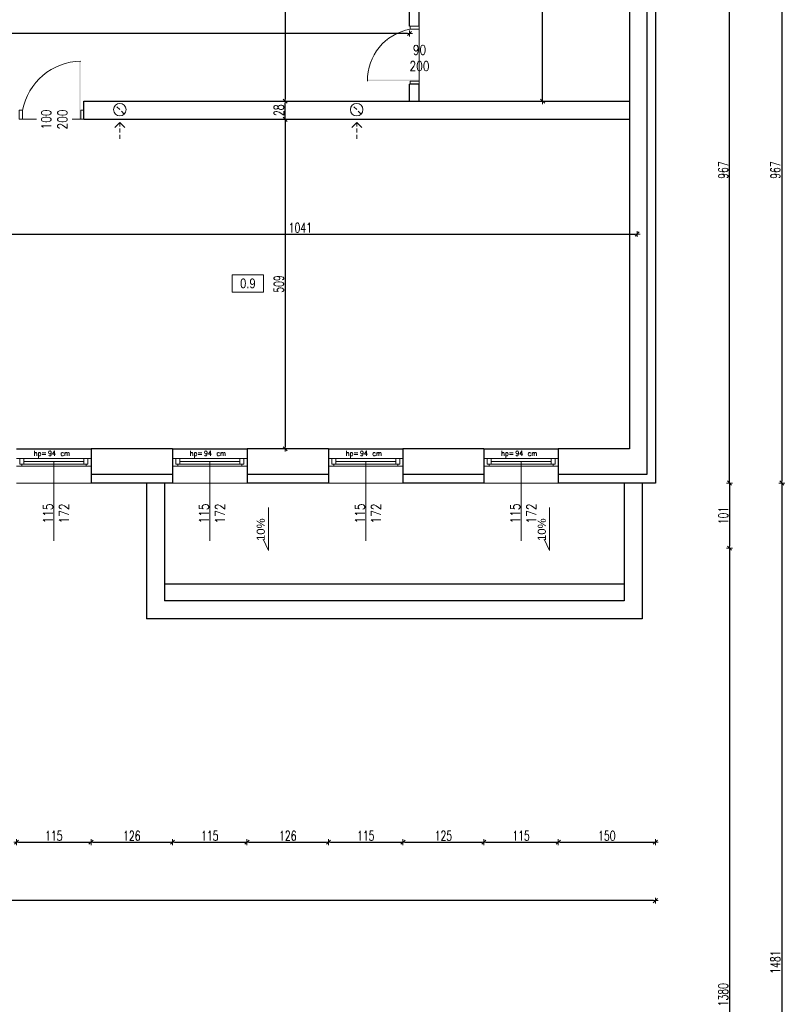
# Model space of a CAD drawing. Header units: millimetres. Extents: x 64838 to 107664, y -36848 to 0.
# Tile 61 of 109: x 81250 to 82434, y -31310 to -29789. Entities that reach past the tile are written whole.
import ezdxf

# ---------------------------------------------------------------- set-up
doc = ezdxf.new("R2010")
doc.units = ezdxf.units.MM
doc.linetypes.add('HIDDEN', pattern=[9.525, 6.35, -3.175])
doc.layers.get('Defpoints').update_dxf_attribs({"color": 30})
for name, color, linetype, lineweight in [('J opisy', 7, 'Continuous', 9), ('J stolarka_okna', 144, 'Continuous', 0), ('J wymiary', 1, 'Continuous', 9), ('OPIS', 7, 'Continuous', 5), ('sciany', 252, 'Continuous', 30)]:
    doc.layers.add(name, color=color, linetype=linetype, lineweight=lineweight)
doc.styles.add('ADESK2', font='simplex', dxfattribs={"width": 0.7})
doc.styles.add('MtXpl_simplex_shx', font='simplex.shx')
doc.styles.get("Standard").update_dxf_attribs({"font": 'arial.ttf'})
doc.dimstyles.new('1-100', dxfattribs={"dimscale": 1.5, "dimtxt": 10, "dimasz": 2, "dimexe": 1, "dimexo": 1, "dimgap": 1.5, "dimtad": 1, "dimdec": 0, "dimrnd": 0.5, "dimdsep": 46, "dimtxsty": 'ADESK2', "dimblk": 'wymiar', "dimcen": -1, "dimdle": 5, "dimse1": 1, "dimse2": 1, "dimclrd": 256, "dimclre": 256, "dimclrt": 256, "dimadec": 0, "dimazin": 0, "dimtfac": 1, "dimtdec": 0, "dimtix": 1, "dimtmove": 0, "dimatfit": 3, "dimfxl": 20, "dimfxlon": 1, "dimtolj": 1, "dimtzin": 0, "dimarcsym": 0})

# ---------------------------------------------------------------- blocks, each defined once
blk = doc.blocks.new('otwór 100 drzwi lustrzane odbicie')
at = {"layer": 'J opisy'}
blk.add_line((62754.6, -25568.8), (62754.6, -25518.8), dxfattribs=at)
at = {"layer": 'J stolarka_okna'}
for p, q in [((62709.6, -25529.8), (62704.6, -25529.8)), ((62704.6, -25529.8), (62704.6, -25543.8)), ((62709.6, -25543.8), (62709.6, -25529.8)), ((62804.6, -25529.8), (62799.6, -25529.8)), ((62799.6, -25529.8), (62799.6, -25543.8)), ((62804.6, -25543.8), (62804.6, -25529.8)), ((62704.6, -25543.8), (62709.6, -25543.8)), ((62799.6, -25543.8), (62709.6, -25543.8)), ((62799.6, -25543.8), (62804.6, -25543.8))]:
    blk.add_line(p, q, dxfattribs=at)
blk.add_arc((62802.2, -25548.2), 94.4, 91.5231, 168.7568, dxfattribs=at)
blk.add_solid([(62797.6, -25453.8), (62799.7, -25453.8), (62797.6, -25543.8), (62799.6, -25543.8)], dxfattribs=at)
at = {"layer": 'J opisy', "insert": (62758.9, -25544.2), "char_height": 15, "width": 85.226, "attachment_point": 5, "rotation": 89.9955, "line_spacing_factor": 0.771429, "bg_fill": 2}
blk.add_mtext('\\pxsm1;{\\Fsimplex|c238;\\W0.8;100\\P200}', dxfattribs=at)
blk = doc.blocks.new('wymiar')
for p, q in [((1.5, 0), (-1.5, 0)), ((1.06, 1.06), (-1.06, -1.06)), ((0, 1.5), (0, -1.5))]:
    blk.add_line(p, q)
blk = doc.blocks.new('*D905')
at = {"layer": 'Defpoints', "color": 0, "ltscale": 4}
for p in [(81565.1, -29590.5), (81565.1, -29914.5), (81660.1, -29914.5)]:
    blk.add_point(p, dxfattribs=at)
at = {"layer": 'J wymiary', "lineweight": -2}
blk.add_line((81660.1, -29593.5), (81660.1, -29911.5), dxfattribs=at)
at = {"layer": 'J wymiary', "lineweight": -2, "ltscale": 4, "xscale": 3, "yscale": 3, "zscale": 3}
for p, rotation in [((81660.1, -29590.5), 90), ((81660.1, -29914.5), 270)]:
    blk.add_blockref('wymiar', p, dxfattribs=dict(at, rotation=rotation))
at = {"layer": 'J wymiary', "ltscale": 4, "insert": (81650.3, -29752.5), "char_height": 15, "attachment_point": 5, "rotation": 90, "style": 'ADESK2'}
blk.add_mtext('\\A1;324', dxfattribs=at)
blk = doc.blocks.new('*D910')
at = {"layer": 'Defpoints', "color": 0, "ltscale": 4}
for p in [(82204.1, -30119.8), (81163.1, -30156.5), (82204.1, -30156.5)]:
    blk.add_point(p, dxfattribs=at)
at = {"layer": 'J wymiary', "lineweight": -2}
blk.add_line((81166.1, -30119.8), (82201.1, -30119.8), dxfattribs=at)
at = {"layer": 'J wymiary', "lineweight": -2, "ltscale": 4, "xscale": 3, "yscale": 3, "zscale": 3, "rotation": 180}
blk.add_blockref('wymiar', (81163.1, -30119.8), dxfattribs=at)
at = {"layer": 'J wymiary', "lineweight": -2, "ltscale": 4, "xscale": 3, "yscale": 3, "zscale": 3}
blk.add_blockref('wymiar', (82204.1, -30119.8), dxfattribs=at)
at = {"layer": 'J wymiary', "ltscale": 4, "insert": (81683.6, -30110.1), "char_height": 15, "attachment_point": 5, "style": 'ADESK2'}
blk.add_mtext('\\A1;1041', dxfattribs=at)
blk = doc.blocks.new('*D911')
at = {"layer": 'Defpoints', "color": 0, "ltscale": 4}
for p in [(82057.9, -29590.5), (82192.1, -29590.5), (82192.1, -29914.5)]:
    blk.add_point(p, dxfattribs=at)
at = {"layer": 'J wymiary', "lineweight": -2}
blk.add_line((82057.9, -29911.5), (82057.9, -29593.5), dxfattribs=at)
at = {"layer": 'J wymiary', "lineweight": -2, "ltscale": 4, "xscale": 3, "yscale": 3, "zscale": 3}
for p, rotation in [((82057.9, -29590.5), 90), ((82057.9, -29914.5), 270)]:
    blk.add_blockref('wymiar', p, dxfattribs=dict(at, rotation=rotation))
at = {"layer": 'J wymiary', "ltscale": 4, "insert": (82048.1, -29752.5), "char_height": 15, "attachment_point": 5, "rotation": 90, "style": 'ADESK2'}
blk.add_mtext('\\A1;324', dxfattribs=at)
blk = doc.blocks.new('*D914')
at = {"layer": 'Defpoints', "color": 0, "ltscale": 4}
for p in [(80374.1, -29798.5), (81852.1, -29798.5), (80374.1, -29810)]:
    blk.add_point(p, dxfattribs=at)
at = {"layer": 'J wymiary', "lineweight": -2}
blk.add_line((81849.1, -29810), (80377.1, -29810), dxfattribs=at)
at = {"layer": 'J wymiary', "lineweight": -2, "ltscale": 4, "xscale": 3, "yscale": 3, "zscale": 3, "rotation": 180}
blk.add_blockref('wymiar', (80374.1, -29810), dxfattribs=at)
at = {"layer": 'J wymiary', "lineweight": -2, "ltscale": 4, "xscale": 3, "yscale": 3, "zscale": 3}
blk.add_blockref('wymiar', (81852.1, -29810), dxfattribs=at)
at = {"layer": 'J wymiary', "ltscale": 4, "insert": (81113.1, -29800.3), "char_height": 15, "attachment_point": 5, "style": 'ADESK2'}
blk.add_mtext('\\A1;1478', dxfattribs=at)
blk = doc.blocks.new('*D958')
at = {"layer": 'Defpoints', "color": 0, "ltscale": 4}
for p in [(81655.8, -29914.5), (81660.1, -29914.5), (81655.8, -29942.5)]:
    blk.add_point(p, dxfattribs=at)
at = {"layer": 'J wymiary', "lineweight": -2}
blk.add_line((81660.1, -29939.5), (81660.1, -29917.5), dxfattribs=at)
at = {"layer": 'J wymiary', "lineweight": -2, "ltscale": 4, "xscale": 3, "yscale": 3, "zscale": 3}
for p, rotation in [((81660.1, -29914.5), 90), ((81660.1, -29942.5), 270)]:
    blk.add_blockref('wymiar', p, dxfattribs=dict(at, rotation=rotation))
at = {"layer": 'J wymiary', "ltscale": 4, "insert": (81650.3, -29928.5), "char_height": 15, "attachment_point": 5, "rotation": 90, "style": 'ADESK2'}
blk.add_mtext('\\A1;28', dxfattribs=at)
blk = doc.blocks.new('*D959')
at = {"layer": 'Defpoints', "color": 0, "ltscale": 4}
for p in [(81655, -29942.5), (81655, -30451.5), (81660.1, -30451.5)]:
    blk.add_point(p, dxfattribs=at)
at = {"layer": 'J wymiary', "lineweight": -2}
blk.add_line((81660.1, -29945.5), (81660.1, -30448.5), dxfattribs=at)
at = {"layer": 'J wymiary', "lineweight": -2, "ltscale": 4, "xscale": 3, "yscale": 3, "zscale": 3}
for p, rotation in [((81660.1, -29942.5), 90), ((81660.1, -30451.5), 270)]:
    blk.add_blockref('wymiar', p, dxfattribs=dict(at, rotation=rotation))
at = {"layer": 'J wymiary', "ltscale": 4, "insert": (81650.3, -30197), "char_height": 15, "attachment_point": 5, "rotation": 90, "style": 'ADESK2'}
blk.add_mtext('\\A1;509', dxfattribs=at)
blk = doc.blocks.new('*D1094')
at = {"layer": 'Defpoints', "color": 0, "ltscale": 4}
for p in [(81245.1, -30496.7), (81360.1, -30494.2), (81360.1, -31059.3)]:
    blk.add_point(p, dxfattribs=at)
at = {"layer": 'J wymiary', "lineweight": -2}
blk.add_line((81248.1, -31059.3), (81357.1, -31059.3), dxfattribs=at)
at = {"layer": 'J wymiary', "lineweight": -2, "ltscale": 4, "xscale": 3, "yscale": 3, "zscale": 3, "rotation": 180}
blk.add_blockref('wymiar', (81245.1, -31059.3), dxfattribs=at)
at = {"layer": 'J wymiary', "lineweight": -2, "ltscale": 4, "xscale": 3, "yscale": 3, "zscale": 3}
blk.add_blockref('wymiar', (81360.1, -31059.3), dxfattribs=at)
at = {"layer": 'J wymiary', "ltscale": 4, "insert": (81302.6, -31049.5), "char_height": 15, "attachment_point": 5, "style": 'ADESK2'}
blk.add_mtext('\\A1;115', dxfattribs=at)
blk = doc.blocks.new('*D1095')
at = {"layer": 'Defpoints', "color": 0, "ltscale": 4}
for p in [(81360.1, -30494.2), (81486.1, -30496), (81486.1, -31059.3)]:
    blk.add_point(p, dxfattribs=at)
at = {"layer": 'J wymiary', "lineweight": -2}
blk.add_line((81363.1, -31059.3), (81483.1, -31059.3), dxfattribs=at)
at = {"layer": 'J wymiary', "lineweight": -2, "ltscale": 4, "xscale": 3, "yscale": 3, "zscale": 3, "rotation": 180}
blk.add_blockref('wymiar', (81360.1, -31059.3), dxfattribs=at)
at = {"layer": 'J wymiary', "lineweight": -2, "ltscale": 4, "xscale": 3, "yscale": 3, "zscale": 3}
blk.add_blockref('wymiar', (81486.1, -31059.3), dxfattribs=at)
at = {"layer": 'J wymiary', "ltscale": 4, "insert": (81423.1, -31049.5), "char_height": 15, "attachment_point": 5, "style": 'ADESK2'}
blk.add_mtext('\\A1;126', dxfattribs=at)
blk = doc.blocks.new('*D1096')
at = {"layer": 'Defpoints', "color": 0, "ltscale": 4}
for p in [(81486.1, -30496), (81601.1, -30496), (81601.1, -31059.3)]:
    blk.add_point(p, dxfattribs=at)
at = {"layer": 'J wymiary', "lineweight": -2}
blk.add_line((81489.1, -31059.3), (81598.1, -31059.3), dxfattribs=at)
at = {"layer": 'J wymiary', "lineweight": -2, "ltscale": 4, "xscale": 3, "yscale": 3, "zscale": 3, "rotation": 180}
blk.add_blockref('wymiar', (81486.1, -31059.3), dxfattribs=at)
at = {"layer": 'J wymiary', "lineweight": -2, "ltscale": 4, "xscale": 3, "yscale": 3, "zscale": 3}
blk.add_blockref('wymiar', (81601.1, -31059.3), dxfattribs=at)
at = {"layer": 'J wymiary', "ltscale": 4, "insert": (81543.6, -31049.5), "char_height": 15, "attachment_point": 5, "style": 'ADESK2'}
blk.add_mtext('\\A1;115', dxfattribs=at)
blk = doc.blocks.new('*D1097')
at = {"layer": 'Defpoints', "color": 0, "ltscale": 4}
for p in [(81601.1, -30496), (81727.1, -30494.2), (81727.1, -31059.3)]:
    blk.add_point(p, dxfattribs=at)
at = {"layer": 'J wymiary', "lineweight": -2}
blk.add_line((81604.1, -31059.3), (81724.1, -31059.3), dxfattribs=at)
at = {"layer": 'J wymiary', "lineweight": -2, "ltscale": 4, "xscale": 3, "yscale": 3, "zscale": 3, "rotation": 180}
blk.add_blockref('wymiar', (81601.1, -31059.3), dxfattribs=at)
at = {"layer": 'J wymiary', "lineweight": -2, "ltscale": 4, "xscale": 3, "yscale": 3, "zscale": 3}
blk.add_blockref('wymiar', (81727.1, -31059.3), dxfattribs=at)
at = {"layer": 'J wymiary', "ltscale": 4, "insert": (81664.1, -31049.5), "char_height": 15, "attachment_point": 5, "style": 'ADESK2'}
blk.add_mtext('\\A1;126', dxfattribs=at)
blk = doc.blocks.new('*D1098')
at = {"layer": 'Defpoints', "color": 0, "ltscale": 4}
for p in [(81727.1, -30494.2), (81842.1, -30496.7), (81842.1, -31059.3)]:
    blk.add_point(p, dxfattribs=at)
at = {"layer": 'J wymiary', "lineweight": -2}
blk.add_line((81730.1, -31059.3), (81839.1, -31059.3), dxfattribs=at)
at = {"layer": 'J wymiary', "lineweight": -2, "ltscale": 4, "xscale": 3, "yscale": 3, "zscale": 3, "rotation": 180}
blk.add_blockref('wymiar', (81727.1, -31059.3), dxfattribs=at)
at = {"layer": 'J wymiary', "lineweight": -2, "ltscale": 4, "xscale": 3, "yscale": 3, "zscale": 3}
blk.add_blockref('wymiar', (81842.1, -31059.3), dxfattribs=at)
at = {"layer": 'J wymiary', "ltscale": 4, "insert": (81784.6, -31049.5), "char_height": 15, "attachment_point": 5, "style": 'ADESK2'}
blk.add_mtext('\\A1;115', dxfattribs=at)
blk = doc.blocks.new('*D1099')
at = {"layer": 'Defpoints', "color": 0, "ltscale": 4}
for p in [(81842.1, -30496.7), (81967.1, -30497.9), (81967.1, -31059.3)]:
    blk.add_point(p, dxfattribs=at)
at = {"layer": 'J wymiary', "lineweight": -2}
blk.add_line((81845.1, -31059.3), (81964.1, -31059.3), dxfattribs=at)
at = {"layer": 'J wymiary', "lineweight": -2, "ltscale": 4, "xscale": 3, "yscale": 3, "zscale": 3, "rotation": 180}
blk.add_blockref('wymiar', (81842.1, -31059.3), dxfattribs=at)
at = {"layer": 'J wymiary', "lineweight": -2, "ltscale": 4, "xscale": 3, "yscale": 3, "zscale": 3}
blk.add_blockref('wymiar', (81967.1, -31059.3), dxfattribs=at)
at = {"layer": 'J wymiary', "ltscale": 4, "insert": (81904.6, -31049.5), "char_height": 15, "attachment_point": 5, "style": 'ADESK2'}
blk.add_mtext('\\A1;125', dxfattribs=at)
blk = doc.blocks.new('*D1100')
at = {"layer": 'Defpoints', "color": 0, "ltscale": 4}
for p in [(81967.1, -30497.9), (82082.1, -30498.5), (82082.1, -31059.3)]:
    blk.add_point(p, dxfattribs=at)
at = {"layer": 'J wymiary', "lineweight": -2}
blk.add_line((81970.1, -31059.3), (82079.1, -31059.3), dxfattribs=at)
at = {"layer": 'J wymiary', "lineweight": -2, "ltscale": 4, "xscale": 3, "yscale": 3, "zscale": 3, "rotation": 180}
blk.add_blockref('wymiar', (81967.1, -31059.3), dxfattribs=at)
at = {"layer": 'J wymiary', "lineweight": -2, "ltscale": 4, "xscale": 3, "yscale": 3, "zscale": 3}
blk.add_blockref('wymiar', (82082.1, -31059.3), dxfattribs=at)
at = {"layer": 'J wymiary', "ltscale": 4, "insert": (82024.6, -31049.5), "char_height": 15, "attachment_point": 5, "style": 'ADESK2'}
blk.add_mtext('\\A1;115', dxfattribs=at)
blk = doc.blocks.new('*D1101')
at = {"layer": 'Defpoints', "color": 0, "ltscale": 4}
for p in [(82082.1, -30498.5), (82232.1, -30491.5), (82232.1, -31059.3)]:
    blk.add_point(p, dxfattribs=at)
at = {"layer": 'J wymiary', "lineweight": -2}
blk.add_line((82085.1, -31059.3), (82229.1, -31059.3), dxfattribs=at)
at = {"layer": 'J wymiary', "lineweight": -2, "ltscale": 4, "xscale": 3, "yscale": 3, "zscale": 3, "rotation": 180}
blk.add_blockref('wymiar', (82082.1, -31059.3), dxfattribs=at)
at = {"layer": 'J wymiary', "lineweight": -2, "ltscale": 4, "xscale": 3, "yscale": 3, "zscale": 3}
blk.add_blockref('wymiar', (82232.1, -31059.3), dxfattribs=at)
at = {"layer": 'J wymiary', "ltscale": 4, "insert": (82157.1, -31049.5), "char_height": 15, "attachment_point": 5, "style": 'ADESK2'}
blk.add_mtext('\\A1;150', dxfattribs=at)
blk = doc.blocks.new('*D1102')
at = {"layer": 'Defpoints', "color": 0, "ltscale": 4}
for p in [(78152.1, -30446.2), (82232.1, -30504.5), (78152.1, -31149.7)]:
    blk.add_point(p, dxfattribs=at)
at = {"layer": 'J wymiary', "lineweight": -2}
blk.add_line((82229.1, -31149.7), (78155.1, -31149.7), dxfattribs=at)
at = {"layer": 'J wymiary', "lineweight": -2, "ltscale": 4, "xscale": 3, "yscale": 3, "zscale": 3, "rotation": 180}
blk.add_blockref('wymiar', (78152.1, -31149.7), dxfattribs=at)
at = {"layer": 'J wymiary', "lineweight": -2, "ltscale": 4, "xscale": 3, "yscale": 3, "zscale": 3}
blk.add_blockref('wymiar', (82232.1, -31149.7), dxfattribs=at)
at = {"layer": 'J wymiary', "ltscale": 4, "insert": (80192.1, -31140), "char_height": 15, "attachment_point": 5, "style": 'ADESK2'}
blk.add_mtext('\\A1;4080', dxfattribs=at)
blk = doc.blocks.new('*D1121')
at = {"layer": 'Defpoints', "color": 0, "ltscale": 4}
for p in [(82232.1, -29537.5), (82346.7, -29537.5), (82232.1, -30504.5)]:
    blk.add_point(p, dxfattribs=at)
at = {"layer": 'J wymiary', "lineweight": -2}
blk.add_line((82346.7, -30501.5), (82346.7, -29540.5), dxfattribs=at)
at = {"layer": 'J wymiary', "lineweight": -2, "ltscale": 4, "xscale": 3, "yscale": 3, "zscale": 3}
for p, rotation in [((82346.7, -29537.5), 90), ((82346.7, -30504.5), 270)]:
    blk.add_blockref('wymiar', p, dxfattribs=dict(at, rotation=rotation))
at = {"layer": 'J wymiary', "ltscale": 4, "insert": (82336.9, -30021), "char_height": 15, "attachment_point": 5, "rotation": 90, "style": 'ADESK2'}
blk.add_mtext('\\A1;967', dxfattribs=at)
blk = doc.blocks.new('*D1137')
at = {"layer": 'Defpoints', "color": 0, "ltscale": 4}
for p in [(80959.1, -29537.5), (82144.3, -30504.5), (82427.4, -30504.5)]:
    blk.add_point(p, dxfattribs=at)
at = {"layer": 'J wymiary', "lineweight": -2}
blk.add_line((82427.4, -29540.5), (82427.4, -30501.5), dxfattribs=at)
at = {"layer": 'J wymiary', "lineweight": -2, "ltscale": 4, "xscale": 3, "yscale": 3, "zscale": 3}
for p, rotation in [((82427.4, -29537.5), 90), ((82427.4, -30504.5), 270)]:
    blk.add_blockref('wymiar', p, dxfattribs=dict(at, rotation=rotation))
at = {"layer": 'J wymiary', "ltscale": 4, "insert": (82417.6, -30021), "char_height": 15, "attachment_point": 5, "rotation": 90, "style": 'ADESK2'}
blk.add_mtext('\\A1;967', dxfattribs=at)
blk = doc.blocks.new('*D1138')
at = {"layer": 'Defpoints', "color": 0, "ltscale": 4}
for p in [(82232.1, -30504.5), (78152.1, -31985), (82427.4, -31985)]:
    blk.add_point(p, dxfattribs=at)
at = {"layer": 'J wymiary', "lineweight": -2}
blk.add_line((82427.4, -30507.5), (82427.4, -31982), dxfattribs=at)
at = {"layer": 'J wymiary', "lineweight": -2, "ltscale": 4, "xscale": 3, "yscale": 3, "zscale": 3}
for p, rotation in [((82427.4, -30504.5), 90), ((82427.4, -31985), 270)]:
    blk.add_blockref('wymiar', p, dxfattribs=dict(at, rotation=rotation))
at = {"layer": 'J wymiary', "ltscale": 4, "insert": (82417.6, -31244.7), "char_height": 15, "attachment_point": 5, "rotation": 90, "style": 'ADESK2'}
blk.add_mtext('\\A1;1481', dxfattribs=at)
blk = doc.blocks.new('*D1139')
at = {"layer": 'Defpoints', "color": 0, "ltscale": 4}
for p in [(79434.7, -30605), (78152.1, -31985), (82346.7, -31985)]:
    blk.add_point(p, dxfattribs=at)
at = {"layer": 'J wymiary', "lineweight": -2}
blk.add_line((82346.7, -30608), (82346.7, -31982), dxfattribs=at)
at = {"layer": 'J wymiary', "lineweight": -2, "ltscale": 4, "xscale": 3, "yscale": 3, "zscale": 3}
for p, rotation in [((82346.7, -30605), 90), ((82346.7, -31985), 270)]:
    blk.add_blockref('wymiar', p, dxfattribs=dict(at, rotation=rotation))
at = {"layer": 'J wymiary', "ltscale": 4, "insert": (82336.9, -31295), "char_height": 15, "attachment_point": 5, "rotation": 90, "style": 'ADESK2'}
blk.add_mtext('\\A1;1380', dxfattribs=at)
blk = doc.blocks.new('*D1140')
at = {"layer": 'Defpoints', "color": 0, "ltscale": 4}
for p in [(80950.4, -27798.5), (78152.1, -31985), (82531.5, -31985)]:
    blk.add_point(p, dxfattribs=at)
at = {"layer": 'J wymiary', "lineweight": -2}
blk.add_line((82531.5, -27801.5), (82531.5, -31982), dxfattribs=at)
at = {"layer": 'J wymiary', "lineweight": -2, "ltscale": 4, "xscale": 3, "yscale": 3, "zscale": 3}
for p, rotation in [((82531.5, -27798.5), 90), ((82531.5, -31985), 270)]:
    blk.add_blockref('wymiar', p, dxfattribs=dict(at, rotation=rotation))
at = {"layer": 'J wymiary', "ltscale": 4, "insert": (82521.8, -29891.7), "char_height": 15, "attachment_point": 5, "rotation": 90, "style": 'ADESK2'}
blk.add_mtext('\\A1;4187', dxfattribs=at)
blk = doc.blocks.new('*D1553')
at = {"layer": 'Defpoints', "color": 0, "ltscale": 4}
for p in [(80042.1, -30504.5), (80027.1, -30605), (82346.7, -30605)]:
    blk.add_point(p, dxfattribs=at)
at = {"layer": 'J wymiary', "lineweight": -2}
blk.add_line((82346.7, -30507.5), (82346.7, -30602), dxfattribs=at)
at = {"layer": 'J wymiary', "lineweight": -2, "ltscale": 4, "xscale": 3, "yscale": 3, "zscale": 3}
for p, rotation in [((82346.7, -30504.5), 90), ((82346.7, -30605), 270)]:
    blk.add_blockref('wymiar', p, dxfattribs=dict(at, rotation=rotation))
at = {"layer": 'J wymiary', "ltscale": 4, "insert": (82336.9, -30554.7), "char_height": 15, "attachment_point": 5, "rotation": 90, "style": 'ADESK2'}
blk.add_mtext('\\A1;101', dxfattribs=at)

msp = doc.modelspace()

# ---------------------------------------------------------------- linework, layer by layer
at = {"layer": 'Defpoints'}
for p, q in [((81245.12, -30451.48), (81360.12, -30451.48)), ((81486.12, -30451.48), (81601.12, -30451.48)), ((81727.12, -30451.48), (81842.12, -30451.48)), ((81967.12, -30451.48), (82082.12, -30451.48))]:
    msp.add_line(p, q, dxfattribs=at)
at = {"layer": 'J opisy'}
for p, q in [((81892.13, -29843.48), (81842.13, -29843.48)), ((81404.64, -29947.26), (81396.88, -29955.05)), ((81404.64, -29947.26), (81412.4, -29955.05)), ((81770.62, -29947.26), (81762.86, -29955.05)), ((81770.62, -29947.26), (81778.39, -29955.05))]:
    msp.add_line(p, q, dxfattribs=at)
at = {"layer": 'J opisy', "linetype": 'HIDDEN'}
for p, q in [((81411.45, -29934.35), (81397.83, -29920.79)), ((81777.43, -29934.35), (81763.82, -29920.79)), ((81404.64, -29947.26), (81404.64, -29972.92)), ((81770.62, -29947.26), (81770.62, -29972.92))]:
    msp.add_line(p, q, dxfattribs=at)
at = {"layer": 'J opisy', "linetype": 'Continuous', "lineweight": 9}
for p, q in [((81302.62, -30470.98), (81302.62, -30593.98)), ((81543.62, -30470.98), (81543.62, -30593.98)), ((81784.62, -30470.98), (81784.62, -30593.98)), ((82024.62, -30470.98), (82024.62, -30593.98))]:
    msp.add_line(p, q, dxfattribs=at)
at = {"layer": 'J opisy'}
for centre in [(81404.64, -29927.57), (81770.62, -29927.57)]:
    msp.add_circle(centre, 9.61, dxfattribs=at)
at = {"layer": 'J stolarka_okna'}
for p, q in [((81853.12, -29803.48), (81853.12, -29798.48)), ((81853.12, -29798.48), (81867.12, -29798.48)), ((81867.12, -29798.48), (81867.12, -29803.48)), ((81867.12, -29803.48), (81853.12, -29803.48)), ((81853.12, -29888.48), (81853.12, -29883.48)), ((81853.12, -29883.48), (81867.12, -29883.48)), ((81867.12, -29888.48), (81853.12, -29888.48)), ((81867.12, -29883.48), (81867.12, -29888.48))]:
    msp.add_line(p, q, dxfattribs=at)
at = {"layer": 'J stolarka_okna', "linetype": 'Continuous', "lineweight": 9}
for p, q in [((81360.12, -30466.48), (81245.12, -30466.48)), ((81250.12, -30466.48), (81250.12, -30472.48)), ((81256.12, -30466.48), (81256.12, -30475.48)), ((81349.12, -30475.48), (81349.12, -30466.48)), ((81355.12, -30472.48), (81355.12, -30466.48)), ((81360.12, -30478.48), (81360.12, -30466.48)), ((81601.12, -30466.48), (81486.12, -30466.48)), ((81486.12, -30466.48), (81486.12, -30478.48)), ((81491.12, -30466.48), (81491.12, -30472.48)), ((81497.12, -30466.48), (81497.12, -30475.48)), ((81590.12, -30475.48), (81590.12, -30466.48)), ((81596.12, -30472.48), (81596.12, -30466.48)), ((81601.12, -30478.48), (81601.12, -30466.48)), ((81842.12, -30466.48), (81727.12, -30466.48)), ((81727.12, -30466.48), (81727.12, -30478.48)), ((81732.12, -30466.48), (81732.12, -30472.48)), ((81738.12, -30466.48), (81738.12, -30475.48)), ((81831.12, -30475.48), (81831.12, -30466.48)), ((81837.12, -30472.48), (81837.12, -30466.48)), ((81842.12, -30478.48), (81842.12, -30466.48)), ((82082.12, -30466.48), (81967.12, -30466.48)), ((81967.12, -30466.48), (81967.12, -30478.48)), ((81972.12, -30466.48), (81972.12, -30472.48)), ((81978.12, -30466.48), (81978.12, -30475.48)), ((82071.12, -30475.48), (82071.12, -30466.48)), ((82077.12, -30472.48), (82077.12, -30466.48)), ((82082.12, -30478.48), (82082.12, -30466.48)), ((81245.12, -30478.48), (81360.12, -30478.48)), ((81250.12, -30472.48), (81250.12, -30475.48)), ((81250.12, -30475.48), (81256.12, -30475.48)), ((81253.12, -30475.48), (81253.12, -30478.48)), ((81349.12, -30470.98), (81256.12, -30470.98)), ((81349.12, -30475.48), (81256.12, -30475.48)), ((81355.12, -30475.48), (81349.12, -30475.48)), ((81352.34, -30475.48), (81352.34, -30478.48)), ((81355.12, -30472.48), (81355.12, -30475.48)), ((81486.12, -30478.48), (81601.12, -30478.48)), ((81491.12, -30472.48), (81491.12, -30475.48)), ((81491.12, -30475.48), (81497.12, -30475.48)), ((81494.12, -30475.48), (81494.12, -30478.48)), ((81590.12, -30470.98), (81497.12, -30470.98)), ((81590.12, -30475.48), (81497.12, -30475.48)), ((81596.12, -30475.48), (81590.12, -30475.48)), ((81593.34, -30475.48), (81593.34, -30478.48)), ((81596.12, -30472.48), (81596.12, -30475.48)), ((81727.12, -30478.48), (81842.12, -30478.48)), ((81732.12, -30472.48), (81732.12, -30475.48)), ((81732.12, -30475.48), (81738.12, -30475.48)), ((81735.12, -30475.48), (81735.12, -30478.48)), ((81831.12, -30470.98), (81738.12, -30470.98)), ((81831.12, -30475.48), (81738.12, -30475.48)), ((81837.12, -30475.48), (81831.12, -30475.48)), ((81834.34, -30475.48), (81834.34, -30478.48)), ((81837.12, -30472.48), (81837.12, -30475.48)), ((81967.12, -30478.48), (82082.12, -30478.48)), ((81972.12, -30472.48), (81972.12, -30475.48)), ((81972.12, -30475.48), (81978.12, -30475.48)), ((81975.12, -30475.48), (81975.12, -30478.48)), ((82071.12, -30470.98), (81978.12, -30470.98)), ((82071.12, -30475.48), (81978.12, -30475.48)), ((82077.12, -30475.48), (82071.12, -30475.48)), ((82074.34, -30475.48), (82074.34, -30478.48)), ((82077.12, -30472.48), (82077.12, -30475.48)), ((81245.12, -30504.48), (81360.12, -30504.48)), ((81486.12, -30504.48), (81601.12, -30504.48)), ((81727.12, -30504.48), (81842.12, -30504.48)), ((81967.12, -30504.48), (82082.12, -30504.48))]:
    msp.add_line(p, q, dxfattribs=at)
at = {"layer": 'J stolarka_okna'}
msp.add_solid([(81787.14, -29881.46), (81787.14, -29883.59), (81867.12, -29881.48), (81867.12, -29883.48)], dxfattribs=at)
at = {"layer": 'J wymiary', "ltscale": 4}
for p, q in [((81867.12, -29798.48), (81852.12, -29798.48)), ((81486.12, -30451.48), (81486.12, -30504.48)), ((81727.12, -30451.48), (81727.12, -30504.48)), ((81967.12, -30451.48), (81967.12, -30504.48))]:
    msp.add_line(p, q, dxfattribs=at)
at = {"layer": 'OPIS'}
for p, q in [((81634.29, -30542.27), (81634.29, -30608.5)), ((82068.53, -30542.27), (82068.53, -30608.5)), ((81634.29, -30608.5), (81626.27, -30591.28)), ((82068.53, -30608.5), (82060.5, -30591.28))]:
    msp.add_line(p, q, dxfattribs=at)
msp.add_lwpolyline([(81626.79, -30209.59), (81578.04, -30209.59), (81578.04, -30182.71), (81626.79, -30182.71)], close=True, dxfattribs=at)
at = {"layer": 'sciany'}
for p, q in [((82232.12, -29537.48), (82232.12, -30504.48)), ((82219.12, -29550.48), (82219.12, -30491.48)), ((81852.12, -29798.48), (81852.12, -29590.48)), ((81867.12, -29798.48), (81867.12, -29590.48)), ((82192.12, -29590.48), (82192.12, -30451.48)), ((81852.12, -29914.48), (81852.12, -29888.48)), ((81867.12, -29888.48), (81852.12, -29888.48)), ((81867.12, -29914.48), (81867.12, -29888.48)), ((81349.12, -29914.48), (82192.12, -29914.48)), ((81349.12, -29942.48), (81349.12, -29914.48)), ((81349.12, -29942.48), (82192.12, -29942.48)), ((81486.12, -30451.48), (81360.12, -30451.48)), ((81360.12, -30451.48), (81360.12, -30504.48)), ((81486.12, -30451.48), (81486.12, -30504.48)), ((81727.12, -30451.48), (81601.12, -30451.48)), ((81601.12, -30451.48), (81601.12, -30504.48)), ((81727.12, -30451.48), (81727.12, -30504.48)), ((81967.12, -30451.48), (81842.12, -30451.48)), ((81842.12, -30451.48), (81842.12, -30504.48)), ((81967.12, -30451.48), (81967.12, -30504.48)), ((82192.12, -30451.48), (82082.12, -30451.48)), ((82082.12, -30451.48), (82082.12, -30504.48)), ((81486.12, -30491.48), (81360.12, -30491.48)), ((81727.12, -30491.48), (81601.12, -30491.48)), ((81967.12, -30491.48), (81842.12, -30491.48)), ((82219.12, -30491.48), (82082.12, -30491.48)), ((81486.12, -30504.48), (81360.12, -30504.48)), ((81445.74, -30504.48), (81445.74, -30714.48)), ((81473.74, -30504.48), (81473.74, -30686.48)), ((81727.12, -30504.48), (81601.12, -30504.48)), ((81967.12, -30504.48), (81842.12, -30504.48)), ((82232.12, -30504.48), (82082.12, -30504.48)), ((82183.74, -30504.48), (82183.74, -30686.48)), ((82211.74, -30504.48), (82211.74, -30714.48)), ((82183.74, -30660.48), (81473.74, -30660.48)), ((82183.74, -30686.48), (81473.74, -30686.48)), ((82211.74, -30714.48), (81445.74, -30714.48))]:
    msp.add_line(p, q, dxfattribs=at)

# ---------------------------------------------------------------- texts
at = {"layer": 'J opisy', "style": 'MtXpl_simplex_shx', "width": 0.9}
for s, p in [('hp=', (81271.7, -30462.65)), ('hp=', (81512.7, -30462.65)), ('hp=', (81753.7, -30462.65)), ('hp=', (81993.7, -30462.65)), ('94', (81293.64, -30462.65)), ('cm', (81312.84, -30462.65)), ('94', (81534.64, -30462.65)), ('cm', (81553.84, -30462.65)), ('94', (81775.64, -30462.65)), ('cm', (81794.84, -30462.65)), ('94', (82015.64, -30462.65)), ('cm', (82034.84, -30462.65))]:
    msp.add_text(s, height=8, rotation=360, dxfattribs=at).set_placement(p)
at = {"layer": 'J opisy', "char_height": 15, "width": 30.2063, "attachment_point": 5, "rotation": 90, "line_spacing_factor": 0.771429}
for insert in [(81306.06, -30551.68), (81547.06, -30551.68), (81788.06, -30551.68), (82028.06, -30551.68)]:
    msp.add_mtext('\\pxsm1;{\\Fsimplex|c238;\\W0.8;115\\Fsimplex|c0;\\P\\Fsimplex|c238;172}', dxfattribs=dict(at, insert=insert))
at = {"layer": 'OPIS', "insert": (81602.41, -30196.15), "char_height": 15, "width": 48.75, "attachment_point": 5, "line_spacing_factor": 0.857143}
msp.add_mtext('{\\fArial Narrow|b0|i0|c238|p34;0.9}', dxfattribs=at)
at = {"layer": 'OPIS', "char_height": 12.5, "width": 350.5698, "attachment_point": 3, "rotation": 90}
for insert in [(81616.12, -30559.07), (82050.35, -30559.07)]:
    msp.add_mtext('10%', dxfattribs=dict(at, insert=insert))

# ---------------------------------------------------------------- dimensions: what is measured, and where the dimension line sits
at = {"layer": 'J wymiary'}
for base, p1, p2, picture, middle in [((82346.65, -29537.48), (82232.12, -30504.48), (82232.12, -29537.48), '*D1121', (82336.9, -30020.98)), ((82427.37420067, -31984.97890319), (82232.12498107, -30504.47890319), (78152.12498107, -31984.97890319), '*D1138', (82417.62420067, -31244.72890319)), ((82346.65470126, -30604.97890319), (80042.12498107, -30504.47890319), (80027.12498107, -30604.97890319), '*D1553', (82336.90470126, -30554.72890319)), ((82346.65, -31984.98), (79434.74, -30604.98), (78152.12, -31984.98), '*D1139', (82336.9, -31294.98))]:
    dim = msp.add_linear_dim(base=base, p1=p1, p2=p2, angle=90, dimstyle='1-100', override={"dimblk": 'wymiar'}, dxfattribs=at)
    dim.commit()
    dim.dimension.update_dxf_attribs({"geometry": picture, "text_midpoint": middle})
for base, p1, p2, picture, middle in [((81660.07, -29914.48), (81565.08, -29590.48), (81565.08, -29914.48), '*D905', (81650.32, -29752.48)), ((82057.89, -29590.48), (82192.12, -29914.48), (82192.12, -29590.48), '*D911', (82048.14, -29752.48)), ((81660.07, -29914.48), (81655.77, -29942.48), (81655.77, -29914.48), '*D958', (81650.32, -29928.48)), ((81660.07, -30451.48), (81654.97, -29942.48), (81654.97, -30451.48), '*D959', (81650.32, -30196.98))]:
    dim = msp.add_linear_dim(base=base, p1=p1, p2=p2, angle=90, dimstyle='1-100', dxfattribs=at)
    dim.commit()
    dim.dimension.update_dxf_attribs({"geometry": picture, "text_midpoint": middle})
for base, p1, p2, picture, middle in [((80374.12, -29810.03), (81852.12, -29798.48), (80374.12, -29798.48), '*D914', (81113.12, -29800.28)), ((82204.06, -30119.84), (81163.06, -30156.48), (82204.06, -30156.48), '*D910', (81683.56, -30110.09))]:
    dim = msp.add_linear_dim(base=base, p1=p1, p2=p2, dimstyle='1-100', dxfattribs=at)
    dim.commit()
    dim.dimension.update_dxf_attribs({"geometry": picture, "text_midpoint": middle})
for base, p1, p2, picture, middle in [((78152.12, -31149.7), (82232.12, -30504.48), (78152.12, -30446.25), '*D1102', (80192.12, -31139.95)), ((81360.12, -31059.26), (81245.12, -30496.66), (81360.12, -30494.19), '*D1094', (81302.62, -31049.51)), ((81486.12, -31059.26), (81360.12, -30494.19), (81486.12, -30496.04), '*D1095', (81423.12, -31049.51)), ((81601.12, -31059.26), (81486.12, -30496.04), (81601.12, -30496.04), '*D1096', (81543.62, -31049.51)), ((81727.12, -31059.26), (81601.12, -30496.04), (81727.12, -30494.19), '*D1097', (81664.12, -31049.51)), ((81842.12, -31059.26), (81727.12, -30494.19), (81842.12, -30496.66), '*D1098', (81784.62, -31049.51)), ((81967.12, -31059.26), (81842.12, -30496.66), (81967.12, -30497.89), '*D1099', (81904.62, -31049.51)), ((82082.12, -31059.26), (81967.12, -30497.89), (82082.12, -30498.51), '*D1100', (82024.62, -31049.51)), ((82232.12, -31059.26), (82082.12, -30498.51), (82232.12, -30491.48), '*D1101', (82157.12, -31049.51))]:
    dim = msp.add_linear_dim(base=base, p1=p1, p2=p2, dimstyle='1-100', override={"dimblk": 'wymiar'}, dxfattribs=at)
    dim.commit()
    dim.dimension.update_dxf_attribs({"geometry": picture, "text_midpoint": middle})

# ---------------------------------------------------------------- next in the draw order: block references
msp.add_blockref('otwór 100 drzwi lustrzane odbicie', (18544.51, -4398.72), dxfattribs=at)

# ---------------------------------------------------------------- next in the draw order: texts
at = {"layer": 'J opisy', "insert": (81867.56, -29847.81), "char_height": 15, "width": 85.2264, "attachment_point": 5, "rotation": 0.00455, "line_spacing_factor": 0.771429, "bg_fill": 2}
msp.add_mtext('\\pxsm1;{\\Fsimplex|c238;\\W0.8;90\\P200}', dxfattribs=at)

# ---------------------------------------------------------------- next in the draw order: linework, layer by layer
at = {"layer": 'J stolarka_okna'}
msp.add_line((81867.12, -29883.48), (81867.12, -29803.48), dxfattribs=at)
msp.add_arc((81866.93, -29882.08), 79.8, 99.9627, 181.08542, dxfattribs=at)

# ---------------------------------------------------------------- next in the draw order: dimensions: what is measured, and where the dimension line sits
at = {"layer": 'J wymiary'}
for base, p1, p2, picture, middle in [((82531.53880552, -31984.97890319), (80950.4472411, -27798.47890319), (78152.12498107, -31984.97890319), '*D1140', (82521.78880552, -29891.72890319)), ((82427.37, -30504.48), (80959.12, -29537.48), (82144.33, -30504.48), '*D1137', (82417.62, -30020.98))]:
    dim = msp.add_linear_dim(base=base, p1=p1, p2=p2, angle=90, dimstyle='1-100', override={"dimblk": 'wymiar'}, dxfattribs=at)
    dim.commit()
    dim.dimension.update_dxf_attribs({"geometry": picture, "text_midpoint": middle})

doc.saveas('drawing.dxf')
